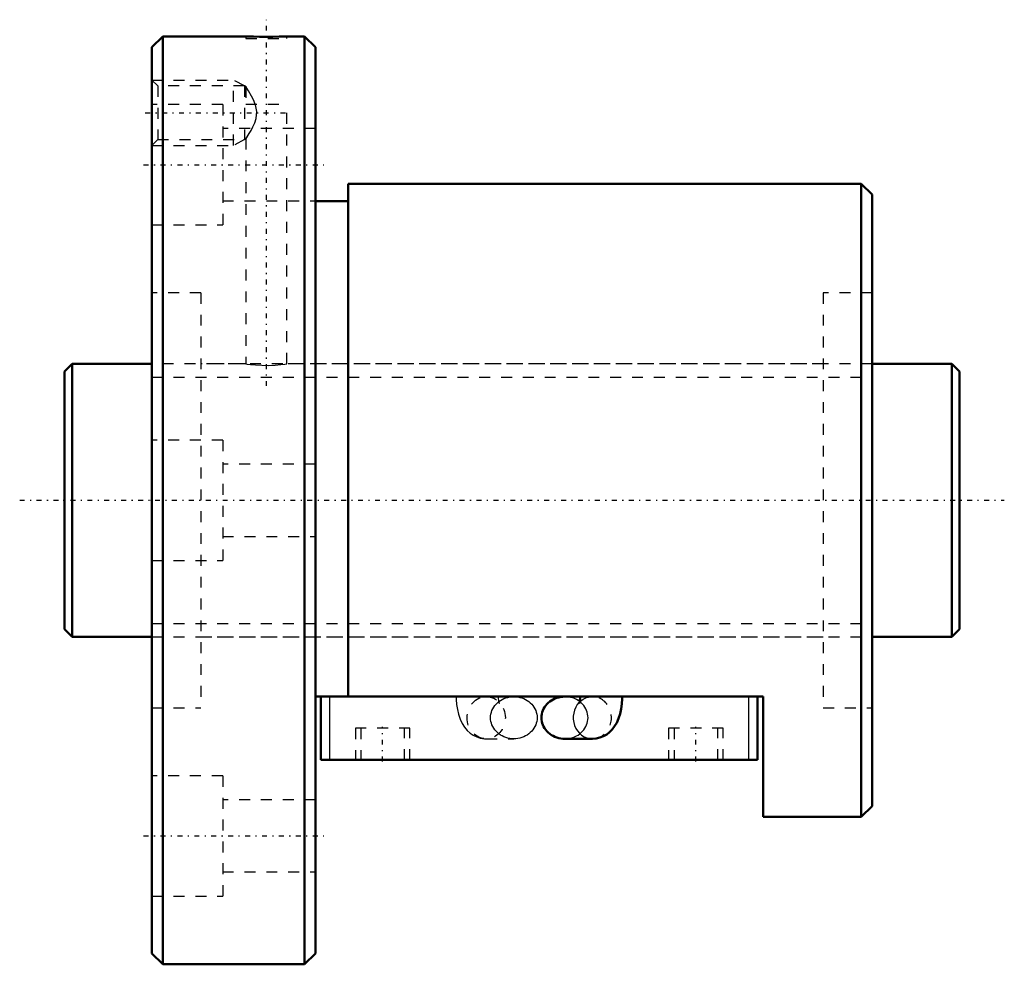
# Model space of a CAD drawing. Header units: millimetres. Extents: x -4.1 to 86.1, y -42.5 to 44.
import ezdxf

# ---------------------------------------------------------------- set-up
doc = ezdxf.new("R2010")
doc.units = ezdxf.units.MM
doc.linetypes.add('Center', pattern=[1.5, 0.45, -0.5, 0.05, -0.5])
doc.linetypes.add('Dashed', pattern=[2, 1, -1])
for name, color, linetype, lineweight in [('2d ConnectionPoints', 7, 'Continuous', 50), ('AM_0', 7, 'Continuous', 50), ('AM_4', 3, 'Continuous', 25), ('AM_5', 3, 'Continuous', 25), ('AM_7', 7, 'Center', 25), ('AM_9', 6, 'Dashed', 25)]:
    doc.layers.add(name, color=color, linetype=linetype, lineweight=lineweight)

# ---------------------------------------------------------------- blocks, each defined once
blk = doc.blocks.new('1_BNF_2508_3_5RR_Nut_0_in_BNF2508V_3_5RRG1_82LC0_000_rev_4')
at = {"layer": 'AM_0'}
for p, q in [((9, 42.5), (8, 41.5)), ((9, 42.5), (9, -42.5)), ((16.625, 42.5), (9, 42.5)), ((22, 42.5), (20.352, 42.5)), ((22, 42.5), (22, -42.5)), ((23, 41.5), (22, 42.5)), ((8, 41.5), (8, -41.5)), ((23, 41.5), (23, -41.5)), ((73, 29), (26, 29)), ((26, 29), (26, -17.98)), ((73, 29), (73, -29)), ((74, 28), (73, 29)), ((74, 28), (74, -28)), ((26, 27.4), (23, 27.4)), ((64, -17.98), (23, -17.98)), ((23.5, -23.78), (23.5, -17.98)), ((47.245, -17.981), (45.832, -17.981)), ((63.5, -23.78), (63.5, -17.98)), ((64, -29), (64, -17.98)), ((45.832, -21.846), (48.36, -21.846)), ((63.5, -23.78), (23.5, -23.78)), ((73, -29), (74, -28)), ((64, -29), (73, -29)), ((8, -41.5), (9, -42.5)), ((22, -42.5), (23, -41.5)), ((9, -42.5), (22, -42.5))]:
    blk.add_line(p, q, dxfattribs=at)
for points in [[(20.375, 42.5), (20.325, 42.498), (20.081, 42.488), (19.658, 42.474), (19.104, 42.463), (18.483, 42.459), (17.864, 42.463), (17.316, 42.475), (16.902, 42.489), (16.667, 42.498), (16.625, 42.5)], [(45.832, -17.981), (45.646, -17.988), (45.461, -18.01), (45.28, -18.047), (45.102, -18.098), (44.93, -18.162), (44.765, -18.24), (44.609, -18.33), (44.461, -18.433), (44.324, -18.547), (44.198, -18.671), (44.085, -18.805), (43.985, -18.947), (43.899, -19.097), (43.828, -19.252), (43.772, -19.413), (43.732, -19.578), (43.708, -19.745), (43.699, -19.913)], [(47.245, -17.98), (47.243, -18.082), (47.228, -18.273), (47.203, -18.434), (47.178, -18.535), (47.161, -18.588), (47.157, -18.596)], [(48.36, -21.846), (48.709, -21.819), (49.056, -21.737), (49.378, -21.607), (49.674, -21.435), (49.941, -21.225), (50.183, -20.979), (50.399, -20.695), (50.592, -20.368), (50.762, -19.991), (50.903, -19.566), (51.007, -19.114), (51.074, -18.653), (51.106, -18.19), (51.11, -17.98)], [(43.699, -19.913), (43.708, -20.082), (43.732, -20.249), (43.772, -20.413), (43.828, -20.574), (43.899, -20.73), (43.985, -20.88), (44.085, -21.022), (44.198, -21.155), (44.324, -21.28), (44.461, -21.394), (44.609, -21.496), (44.765, -21.587), (44.93, -21.665), (45.102, -21.729), (45.28, -21.78), (45.461, -21.816), (45.646, -21.838), (45.832, -21.846)]]:
    blk.add_lwpolyline(points, dxfattribs=at)
at = {"layer": 'AM_4'}
for p, q in [((24.3, -23.78), (24.3, -17.98)), ((62.7, -23.78), (62.7, -17.98))]:
    blk.add_line(p, q, dxfattribs=at)
blk.add_ellipse((48.36, -19.913), major_axis=(0, 1.932), ratio=0.906308, start_param=0.750624, end_param=3.144646, dxfattribs=at)
at = {"layer": 'AM_5', "linetype": 'Dashed'}
for p, q in [((8, 38.5), (15.5, 38.5)), ((15.5, 32.5), (15.5, 38.5)), ((16.5, 37.959), (15.5, 38.5)), ((8, 32.5), (15.5, 32.5)), ((16.5, 33.041), (15.5, 32.5))]:
    blk.add_line(p, q, dxfattribs=at)
at = {"layer": 'AM_7'}
for p, q in [((18.5, 10.475), (18.5, 44.025)), ((7.4, 35.5), (20.6, 35.5)), ((7.25, 30.744), (23.75, 30.744)), ((29.15, -23.925), (29.15, -20.735)), ((57.85, -23.925), (57.85, -20.735)), ((7.25, -30.744), (23.75, -30.744))]:
    blk.add_line(p, q, dxfattribs=at)
at = {"layer": 'AM_9'}
for p, q in [((16.625, 42.5), (16.625, 42.3)), ((20.375, 42.3), (20.375, 42.5)), ((16.625, 42.3), (20.375, 42.3)), ((8.541, 37.959), (8, 38.5)), ((16.5, 37.959), (8.541, 37.959)), ((8.541, 37.959), (8.541, 33.041)), ((16.5, 37.959), (16.5, 33.041)), ((16.638, 37.861), (16.5, 37.959)), ((16.625, 37.856), (16.625, 36.3)), ((14.5, 36.244), (8, 36.244)), ((14.5, 36.244), (14.5, 25.244)), ((16.625, 36.3), (20.375, 36.3)), ((20.375, 12.496), (20.375, 36.3)), ((23, 34.044), (14.5, 34.044)), ((8, 32.5), (8.541, 33.041)), ((8.541, 33.041), (16.5, 33.041)), ((16.5, 33.041), (16.635, 33.136)), ((16.706, 33.252), (16.625, 33.129)), ((16.625, 33.14), (16.625, 12.5)), ((14.5, 27.444), (23, 27.444)), ((8, 25.244), (14.5, 25.244)), ((12.5, 19), (8, 19)), ((12.5, 19), (12.5, -19)), ((69.5, 19), (69.5, -19)), ((74, 19), (69.5, 19)), ((16.625, 12.5), (12.5, 12.5)), ((69.5, 12.5), (20.351, 12.5)), ((14.5, 5.5), (8, 5.5)), ((14.5, 5.5), (14.5, -5.5)), ((23, 3.3), (14.5, 3.3)), ((14.5, -3.3), (23, -3.3)), ((8, -5.5), (14.5, -5.5)), ((12.5, -12.5), (69.5, -12.5)), ((38.64, -17.981), (38.757, -17.985)), ((41.168, -17.981), (38.64, -17.981)), ((38.757, -17.985), (38.822, -17.991)), ((48.36, -17.981), (47.245, -17.981)), ((39.244, -18.101), (39.371, -18.162)), ((8, -19), (12.5, -19)), ((69.5, -19), (74, -19)), ((31.65, -20.88), (26.65, -20.88)), ((26.65, -20.88), (26.65, -23.78)), ((27.15, -20.88), (27.15, -23.78)), ((31.15, -23.78), (31.15, -20.88)), ((31.65, -23.78), (31.65, -20.88)), ((60.35, -20.88), (55.35, -20.88)), ((55.35, -20.88), (55.35, -23.78)), ((55.85, -20.88), (55.85, -23.78)), ((59.85, -23.78), (59.85, -20.88)), ((60.35, -23.78), (60.35, -20.88)), ((38.64, -21.846), (41.168, -21.846)), ((14.5, -25.244), (8, -25.244)), ((14.5, -25.244), (14.5, -36.244)), ((23, -27.444), (14.5, -27.444)), ((14.5, -34.044), (23, -34.044)), ((8, -36.244), (14.5, -36.244))]:
    blk.add_line(p, q, dxfattribs=at)
for points in [[(17.484, 36.3), (17.327, 36.677), (17.144, 37.032), (16.855, 37.517), (16.7, 37.757), (16.632, 37.86), (16.625, 37.871)], [(16.625, 33.129), (16.648, 33.163), (16.729, 33.286), (16.923, 33.592), (17.092, 33.876), (17.268, 34.203), (17.434, 34.566), (17.565, 34.966), (17.631, 35.601), (17.51, 36.224), (17.484, 36.3)], [(16.625, 12.5), (16.729, 12.485), (17.03, 12.446), (17.497, 12.399), (18.08, 12.366), (18.707, 12.36), (19.306, 12.385), (19.817, 12.429), (20.185, 12.473), (20.362, 12.498), (20.375, 12.5)], [(35.89, -17.98), (35.895, -18.232), (35.93, -18.692), (35.999, -19.147), (36.106, -19.599), (36.261, -20.049), (36.447, -20.44), (36.66, -20.779), (36.899, -21.069), (37.163, -21.314), (37.453, -21.516), (37.766, -21.672), (38.097, -21.78), (38.479, -21.84), (38.64, -21.846)], [(38.822, -17.991), (38.929, -18.008), (39.201, -18.084), (39.244, -18.101)], [(39.036, -19.913), (39.044, -19.745), (39.069, -19.578), (39.109, -19.413), (39.165, -19.252), (39.236, -19.097), (39.322, -18.947), (39.422, -18.805), (39.535, -18.671), (39.661, -18.547), (39.798, -18.433), (39.946, -18.33), (40.102, -18.24), (40.267, -18.162), (40.439, -18.098), (40.617, -18.047), (40.798, -18.01), (40.983, -17.988), (41.168, -17.981)], [(39.824, -18.544), (39.804, -18.466), (39.78, -18.334), (39.762, -18.165), (39.755, -17.98)], [(41.168, -17.981), (41.354, -17.988), (41.539, -18.01), (41.72, -18.047), (41.898, -18.098), (42.07, -18.162), (42.235, -18.24), (42.391, -18.33), (42.539, -18.433), (42.676, -18.547), (42.802, -18.671), (42.915, -18.805), (43.015, -18.947), (43.101, -19.097), (43.172, -19.252), (43.228, -19.413), (43.268, -19.578), (43.292, -19.745), (43.301, -19.913), (43.292, -20.082), (43.268, -20.249), (43.228, -20.413), (43.172, -20.574), (43.101, -20.73), (43.015, -20.88), (42.915, -21.022), (42.802, -21.155), (42.676, -21.28), (42.539, -21.394), (42.391, -21.496), (42.235, -21.587), (42.07, -21.665), (41.898, -21.729), (41.72, -21.78), (41.539, -21.816), (41.354, -21.838), (41.168, -21.846)], [(45.832, -21.846), (46.017, -21.838), (46.202, -21.816), (46.383, -21.78), (46.561, -21.729), (46.733, -21.665), (46.898, -21.587), (47.054, -21.496), (47.202, -21.394), (47.339, -21.28), (47.465, -21.155), (47.578, -21.022), (47.678, -20.88), (47.764, -20.73), (47.835, -20.574), (47.891, -20.413), (47.931, -20.249), (47.956, -20.082), (47.964, -19.913), (47.956, -19.745), (47.931, -19.578), (47.891, -19.413), (47.835, -19.252), (47.764, -19.097), (47.678, -18.947), (47.578, -18.805), (47.465, -18.671), (47.339, -18.547), (47.202, -18.433), (47.054, -18.33), (46.898, -18.24), (46.733, -18.162), (46.561, -18.098), (46.383, -18.047), (46.202, -18.01), (46.017, -17.988), (45.832, -17.981)], [(47.914, -18.045), (48.023, -18.017), (48.309, -17.982), (48.36, -17.981)], [(39.736, -18.446), (39.806, -18.535), (39.838, -18.587), (39.843, -18.596)], [(39.843, -18.596), (39.841, -18.593), (39.827, -18.554), (39.824, -18.544)], [(47.157, -18.596), (47.159, -18.592), (47.184, -18.55), (47.245, -18.467), (47.358, -18.35), (47.531, -18.219), (47.758, -18.101), (47.914, -18.045)], [(41.168, -21.846), (40.983, -21.838), (40.798, -21.816), (40.617, -21.78), (40.439, -21.729), (40.267, -21.665), (40.102, -21.587), (39.946, -21.496), (39.798, -21.394), (39.661, -21.28), (39.535, -21.155), (39.422, -21.022), (39.322, -20.88), (39.236, -20.73), (39.165, -20.574), (39.109, -20.413), (39.069, -20.249), (39.044, -20.082), (39.036, -19.913)]]:
    blk.add_lwpolyline(points, dxfattribs=at)
blk.add_ellipse((38.64, -19.913), major_axis=(0, 1.932), ratio=0.906308, dxfattribs=at)
for start_param, end_param in [(3.246497, 6.540752), (0.591977, 0.750624), (3.144646, 3.222849)]:
    blk.add_ellipse((48.36, -19.913), major_axis=(0, 1.932), ratio=0.906308, start_param=start_param, end_param=end_param, dxfattribs=at)
blk = doc.blocks.new('2_BNF_2508_3_5RR000_Shaft_0_in_BNF2508V_3_5RRG1_82LC0_000_rev_4')
at = {"layer": 'AM_0'}
for p, q in [((0.7, 12.5), (0, 11.8)), ((0, 11.8), (0, -11.8)), ((0.7, 12.5), (0.7, -12.5)), ((8, 12.5), (0.7, 12.5)), ((81.3, 12.5), (74, 12.5)), ((82, 11.8), (81.3, 12.5)), ((81.3, 12.5), (81.3, -12.5)), ((82, 11.8), (82, -11.8)), ((0, -11.8), (0.7, -12.5)), ((0.7, -12.5), (8, -12.5)), ((74, -12.5), (81.3, -12.5)), ((81.3, -12.5), (82, -11.8))]:
    blk.add_line(p, q, dxfattribs=at)
at = {"layer": 'AM_5', "linetype": 'Dashed'}
for p, q in [((8, 11.273), (74, 11.273)), ((8, -11.273), (74, -11.273))]:
    blk.add_line(p, q, dxfattribs=at)
at = {"layer": 'AM_7'}
blk.add_line((-4.1, 0), (86.1, 0), dxfattribs=at)
at = {"layer": 'AM_9'}
for p, q in [((74, 12.5), (8, 12.5)), ((8, -12.5), (74, -12.5))]:
    blk.add_line(p, q, dxfattribs=at)

msp = doc.modelspace()

# ---------------------------------------------------------------- linework, layer by layer
at = {"layer": '2d ConnectionPoints'}
for p in [(0, 0), (8, 0)]:
    msp.add_point(p, dxfattribs=at)

# ---------------------------------------------------------------- block references
for name in ['1_BNF_2508_3_5RR_Nut_0_in_BNF2508V_3_5RRG1_82LC0_000_rev_4', '2_BNF_2508_3_5RR000_Shaft_0_in_BNF2508V_3_5RRG1_82LC0_000_rev_4']:
    msp.add_blockref(name, (0, 0))

doc.saveas('drawing.dxf')
